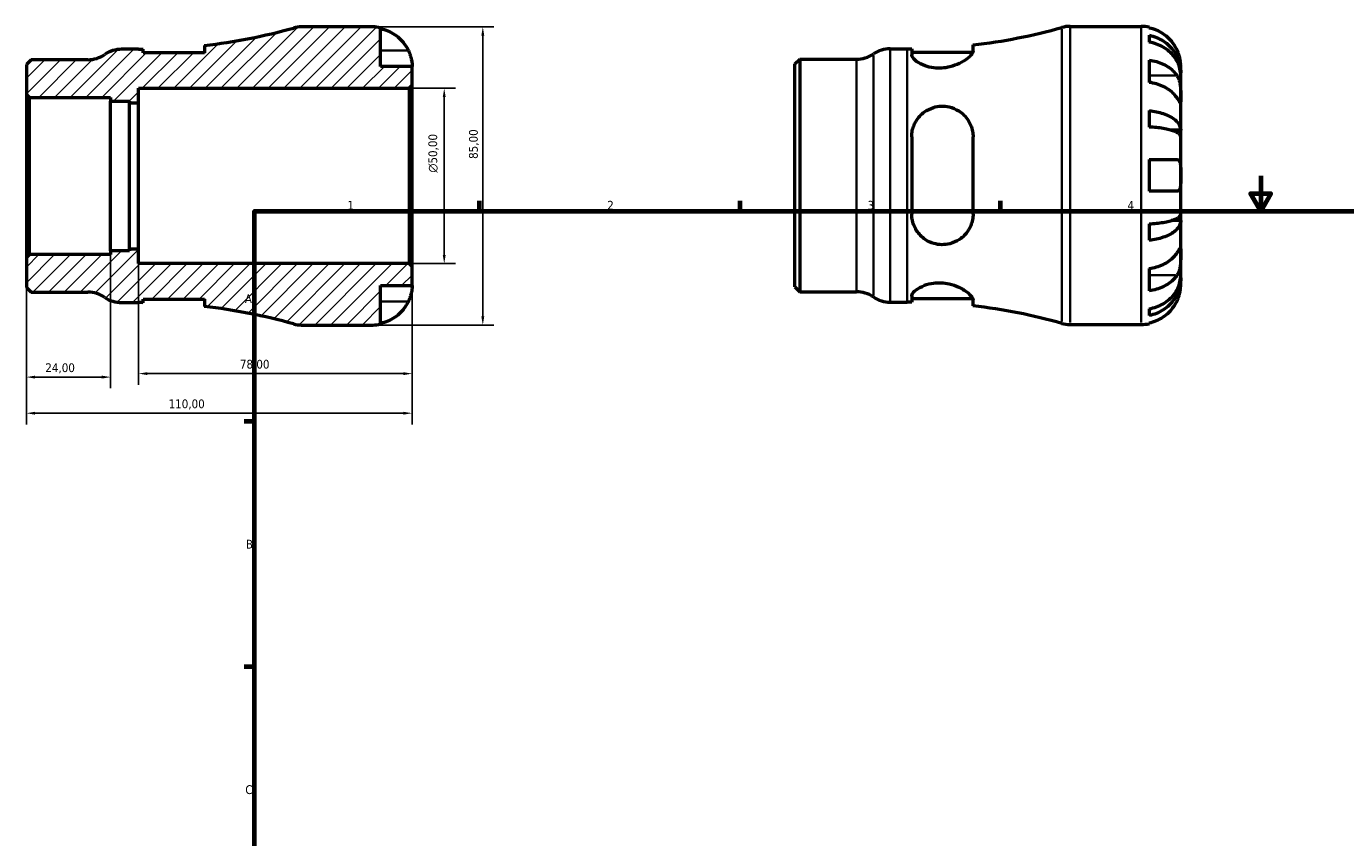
# Model space of a CAD drawing. Header units: millimetres. Extents: x -55 to 665, y 0 to 475.
# Tile 2 of 3: x -55 to 321, y 231 to 463. Entities that reach past the tile are written whole.
import ezdxf

# ---------------------------------------------------------------- set-up
doc = ezdxf.new("R2010")
doc.units = ezdxf.units.MM
for name, color, linetype, lineweight in [('Border (ISO)', 7, 'Continuous', 70), ('Dimension (ISO)', 7, 'Continuous', 25), ('Hatch (ISO)', 7, 'Continuous', 18), ('Visible (ISO)', 7, 'Continuous', 50), ('Visible Narrow (ISO)', 7, 'Continuous', 35)]:
    doc.layers.add(name, color=color, linetype=linetype, lineweight=lineweight)
doc.styles.add('Note Text (ISO)', font='tahoma.ttf')
doc.dimstyles.new('Default (ISO)', dxfattribs={"dimtxt": 2.5, "dimasz": 2.5, "dimexe": 3.175, "dimexo": 0, "dimgap": 0.762, "dimtad": 1, "dimrnd": 1e-08, "dimzin": 0, "dimtxsty": 'Note Text (ISO)', "dimcen": 0.09, "dimdle": 10, "dimclrd": 256, "dimclre": 256, "dimclrt": 232, "dimazin": 0, "dimtfac": 1.40208, "dimtmove": 0, "dimatfit": 3, "dimfxl": 1, "dimtolj": 1, "dimtzin": 0, "dimlwd": -1, "dimlwe": -1, "dimarcsym": 0})

# ---------------------------------------------------------------- blocks, each defined once
blk = doc.blocks.new('Borders Default Border')
at = {"layer": 'Border (ISO)'}
for p, q in [((74.25, 410), (74.25, 412.9)), ((148.5, 410), (148.5, 412.9)), ((222.75, 410), (222.75, 412.9)), ((10, 350), (7.1, 350)), ((10, 280), (7.1, 280))]:
    blk.add_line(p, q, dxfattribs=at)
at = {"layer": 'Border (ISO)', "flags": 128}
for points in [[(297, 420), (297, 410), (294.11, 415), (299.89, 415), (297, 410)], [(10, 10), (10, 410), (584, 410), (584, 10), (10, 10)]]:
    blk.add_lwpolyline(points, dxfattribs=at)
at = {"layer": 'Border (ISO)', "color": 232, "true_color": 0xca0064, "char_height": 2.5, "attachment_point": 7, "style": 'Note Text (ISO)'}
for s, insert in [('1', (36.56, 410.4)), ('2', (110.62, 410.4)), ('3', (184.85, 410.35)), ('4', (259, 410.4)), ('A', (7.29, 383.75)), ('B', (7.59, 313.75)), ('C', (7.43, 243.71))]:
    blk.add_mtext(s, dxfattribs=dict(at, insert=insert))
blk = doc.blocks.new('*D7')
at = {"layer": 'Defpoints', "color": 0, "transparency": 16777216}
for p in [(-55, 396.73), (55, 394.15), (-55, 352.35)]:
    blk.add_point(p, dxfattribs=at)
at = {"layer": 'Dimension (ISO)', "transparency": 16777216}
for p, q in [((-55, 396.73), (-55, 349.17)), ((55, 394.15), (55, 349.17)), ((52.5, 352.35), (-52.5, 352.35))]:
    blk.add_line(p, q, dxfattribs=at)
for points in [[(-52.5, 352.76), (-52.5, 351.93), (-55, 352.35)], [(52.5, 352.76), (52.5, 351.93), (55, 352.35)]]:
    blk.add_solid(points, dxfattribs=at)
at = {"layer": 'Dimension (ISO)', "color": 232, "true_color": 0xca0064, "transparency": 16777216, "insert": (-14.46, 356.28), "char_height": 2.5, "attachment_point": 1, "style": 'Note Text (ISO)'}
blk.add_mtext('\\A1;110,00', dxfattribs=at)
blk = doc.blocks.new('*D8')
at = {"layer": 'Defpoints', "color": 0, "transparency": 16777216}
for p in [(43.75, 462.5), (75.15, 462.5), (43.75, 377.5)]:
    blk.add_point(p, dxfattribs=at)
at = {"layer": 'Dimension (ISO)', "transparency": 16777216}
for p, q in [((43.75, 462.5), (78.33, 462.5)), ((75.15, 380), (75.15, 460)), ((43.75, 377.5), (78.33, 377.5))]:
    blk.add_line(p, q, dxfattribs=at)
for points in [[(74.73, 460), (75.57, 460), (75.15, 462.5)], [(74.73, 380), (75.57, 380), (75.15, 377.5)]]:
    blk.add_solid(points, dxfattribs=at)
at = {"layer": 'Dimension (ISO)', "color": 232, "true_color": 0xca0064, "transparency": 16777216, "insert": (71.21, 424.86), "char_height": 2.5, "attachment_point": 1, "rotation": 90, "style": 'Note Text (ISO)'}
blk.add_mtext('\\A1;85,00', dxfattribs=at)
blk = doc.blocks.new('*D9')
at = {"layer": 'Defpoints', "color": 0, "transparency": 16777216}
for p in [(54.15, 445), (64.15, 445), (54.15, 395)]:
    blk.add_point(p, dxfattribs=at)
at = {"layer": 'Dimension (ISO)', "transparency": 16777216}
for p, q in [((54.15, 445), (67.32, 445)), ((64.15, 397.5), (64.15, 442.5)), ((54.15, 395), (67.32, 395))]:
    blk.add_line(p, q, dxfattribs=at)
for points in [[(63.73, 442.5), (64.57, 442.5), (64.15, 445)], [(63.73, 397.5), (64.57, 397.5), (64.15, 395)]]:
    blk.add_solid(points, dxfattribs=at)
at = {"layer": 'Dimension (ISO)', "color": 232, "true_color": 0xca0064, "transparency": 16777216, "insert": (59.63, 420.94), "char_height": 2.5, "attachment_point": 1, "rotation": 90, "style": 'Note Text (ISO)'}
blk.add_mtext('\\A1;\\fAIGDT|b0|i0;\\H2.5000;\\ln\\fTahoma|b0|i0;\\H2.5000;50,00', dxfattribs=at)
blk = doc.blocks.new('*D10')
at = {"layer": 'Defpoints', "color": 0, "transparency": 16777216}
for p in [(-23, 399.17), (55, 394.15), (-23, 363.64)]:
    blk.add_point(p, dxfattribs=at)
at = {"layer": 'Dimension (ISO)', "transparency": 16777216}
for p, q in [((-23, 399.17), (-23, 360.46)), ((55, 394.15), (55, 360.46)), ((52.5, 363.64), (-20.5, 363.64))]:
    blk.add_line(p, q, dxfattribs=at)
for points in [[(-20.5, 364.05), (-20.5, 363.22), (-23, 363.64)], [(52.5, 364.05), (52.5, 363.22), (55, 363.64)]]:
    blk.add_solid(points, dxfattribs=at)
at = {"layer": 'Dimension (ISO)', "color": 232, "true_color": 0xca0064, "transparency": 16777216, "insert": (5.88, 367.58), "char_height": 2.5, "attachment_point": 1, "style": 'Note Text (ISO)'}
blk.add_mtext('\\A1;78,00', dxfattribs=at)
blk = doc.blocks.new('*D11')
at = {"layer": 'Defpoints', "color": 0, "transparency": 16777216}
for p in [(-55, 396.73), (-31, 398.7), (-55, 362.64)]:
    blk.add_point(p, dxfattribs=at)
at = {"layer": 'Dimension (ISO)', "transparency": 16777216}
for p, q in [((-55, 396.73), (-55, 359.47)), ((-31, 398.7), (-31, 359.47)), ((-33.5, 362.64), (-52.5, 362.64))]:
    blk.add_line(p, q, dxfattribs=at)
for points in [[(-52.5, 363.06), (-52.5, 362.23), (-55, 362.64)], [(-33.5, 363.06), (-33.5, 362.23), (-31, 362.64)]]:
    blk.add_solid(points, dxfattribs=at)
at = {"layer": 'Dimension (ISO)', "color": 232, "true_color": 0xca0064, "transparency": 16777216, "insert": (-49.61, 366.58), "char_height": 2.5, "attachment_point": 1, "style": 'Note Text (ISO)'}
blk.add_mtext('\\A1;24,00', dxfattribs=at)

msp = doc.modelspace()

# ---------------------------------------------------------------- hatches: boundary and pattern name
at = {"layer": 'Hatch (ISO)'}
h = msp.add_hatch(dxfattribs=at)
h.set_pattern_fill('ANSI31', color=256, scale=25.4, style=0)
h.set_pattern_definition([(45, (0, 0), (-2.245064, 2.245064), [])])
edge = h.paths.add_edge_path()
edge.add_ellipse((23.421, 386), major_axis=(-2.291, -8.185), ratio=1, start_angle=0, end_angle=15.6386)
edge.add_line((23.421, 377.5), (43.749, 377.5))
edge.add_ellipse((43.749, 388.75), major_axis=(0, -11.25), ratio=1, start_angle=0, end_angle=11.53696)
edge.add_line((45.999, 377.727), (45.999, 388.75))
edge.add_line((45.999, 388.75), (54.999, 388.75))
edge.add_line((54.999, 388.75), (54.999, 394.15))
edge.add_line((54.999, 394.15), (54.149, 395))
edge.add_line((54.149, 395), (-23.001, 395))
edge.add_line((-23.001, 395), (-23.001, 399.167))
edge.add_line((-23.001, 399.167), (-25.641, 399.167))
edge.add_line((-25.641, 399.167), (-25.641, 398.699))
edge.add_line((-25.641, 398.699), (-31.001, 398.699))
edge.add_line((-31.001, 398.699), (-31.001, 397.577))
edge.add_line((-31.001, 397.577), (-54.151, 397.577))
edge.add_line((-54.151, 397.577), (-55.001, 396.728))
edge.add_line((-55.001, 396.728), (-55.001, 388.195))
edge.add_line((-55.001, 388.195), (-53.656, 386.85))
edge.add_line((-53.656, 386.85), (-37.461, 386.85))
edge.add_ellipse((-37.461, 378.35), major_axis=(0, 8.5), ratio=1, start_angle=325.58849, end_angle=360, ccw=False)
edge.add_ellipse((-27.854, 392.375), major_axis=(-4.804, -7.013), ratio=1, start_angle=0, end_angle=34.41151)
edge.add_line((-27.854, 383.875), (-23.001, 383.875))
edge.add_ellipse((-23.001, 220.165), major_axis=(0, 163.71), ratio=1, start_angle=359.55453, end_angle=360, ccw=False)
edge.add_line((-21.729, 383.87), (-21.729, 384.875))
edge.add_line((-21.729, 384.875), (-4.229, 384.875))
edge.add_line((-4.229, 384.875), (-4.229, 382.795))
edge.add_ellipse((-23.001, 220.165), major_axis=(18.773, 162.63), ratio=1, start_angle=350.94607, end_angle=360, ccw=False)
edge = h.paths.add_edge_path()
edge.add_ellipse((23.421, 454), major_axis=(0, 8.5), ratio=1, start_angle=0, end_angle=15.6386)
edge.add_ellipse((-23.001, 619.835), major_axis=(44.131, -157.649), ratio=1, start_angle=350.94607, end_angle=360, ccw=False)
edge.add_line((-4.229, 457.205), (-4.229, 455.125))
edge.add_line((-4.229, 455.125), (-21.729, 455.125))
edge.add_line((-21.729, 455.125), (-21.729, 456.13))
edge.add_ellipse((-23.001, 619.835), major_axis=(1.273, -163.705), ratio=1, start_angle=359.55453, end_angle=360, ccw=False)
edge.add_line((-23.001, 456.125), (-27.854, 456.125))
edge.add_ellipse((-27.854, 447.625), major_axis=(0, 8.5), ratio=1, start_angle=0, end_angle=34.41151)
edge.add_ellipse((-37.461, 461.65), major_axis=(4.804, -7.012), ratio=1, start_angle=325.58849, end_angle=360, ccw=False)
edge.add_line((-37.461, 453.15), (-53.656, 453.15))
edge.add_line((-53.656, 453.15), (-55.001, 451.805))
edge.add_line((-55.001, 451.805), (-55.001, 443.272))
edge.add_line((-55.001, 443.272), (-54.151, 442.422))
edge.add_line((-54.151, 442.422), (-31.001, 442.422))
edge.add_line((-31.001, 442.422), (-31.001, 441.301))
edge.add_line((-31.001, 441.301), (-25.641, 441.301))
edge.add_line((-25.641, 441.301), (-25.641, 440.833))
edge.add_line((-25.641, 440.833), (-23.001, 440.833))
edge.add_line((-23.001, 440.833), (-23.001, 445))
edge.add_line((-23.001, 445), (54.149, 445))
edge.add_line((54.149, 445), (54.999, 445.85))
edge.add_line((54.999, 445.85), (54.999, 451.25))
edge.add_line((54.999, 451.25), (45.999, 451.25))
edge.add_line((45.999, 451.25), (45.999, 462.273))
edge.add_ellipse((43.749, 451.25), major_axis=(2.25, 11.023), ratio=1, start_angle=0, end_angle=11.53696)
edge.add_line((43.749, 462.5), (23.421, 462.5))

# ---------------------------------------------------------------- linework, layer by layer
at = {"layer": 'Visible (ISO)'}
for p, q in [((43.749, 462.5), (23.421, 462.5)), ((45.999, 451.25), (45.999, 462.273)), ((242.597, 462.655), (262.925, 462.655)), ((265.175, 462.428), (265.175, 462.187)), ((265.175, 460.111), (265.175, 458.167)), ((-23.001, 456.125), (-27.854, 456.125)), ((-21.729, 455.125), (-21.729, 456.13)), ((-4.229, 457.205), (-4.229, 455.125)), ((191.323, 456.28), (196.175, 456.28)), ((197.448, 456.285), (197.448, 454.57)), ((197.448, 455.28), (214.86, 455.28)), ((214.948, 455.697), (214.948, 457.36)), ((-53.656, 453.15), (-55.001, 451.805)), ((-55.001, 451.805), (-55.001, 443.272)), ((-37.461, 453.15), (-53.656, 453.15)), ((-4.229, 455.125), (-21.729, 455.125)), ((164.175, 451.96), (165.52, 453.305)), ((164.175, 388.35), (164.175, 451.96)), ((165.52, 453.305), (181.716, 453.305)), ((165.52, 453.305), (165.52, 387.005)), ((265.175, 453.058), (265.175, 446.694)), ((54.999, 451.25), (45.999, 451.25)), ((54.999, 445.85), (54.999, 451.25)), ((274.175, 449.394), (274.14, 449.394)), ((274.175, 449.394), (274.175, 451.405)), ((274.175, 448.629), (274.175, 449.394)), ((274.175, 442.252), (274.175, 448.629)), ((-23.001, 440.833), (-23.001, 445)), ((-23.001, 445), (54.149, 445)), ((54.149, 445), (54.999, 445.85)), ((54.149, 445), (54.149, 395)), ((54.999, 394.15), (54.999, 445.85)), ((-55.001, 443.272), (-54.151, 442.422)), ((-55.001, 443.272), (-55.001, 396.728)), ((-54.151, 442.422), (-31.001, 442.422)), ((-54.151, 397.577), (-54.151, 442.422)), ((-31.001, 442.422), (-31.001, 441.301)), ((-31.001, 441.301), (-25.641, 441.301)), ((-31.001, 398.699), (-31.001, 441.301)), ((-25.641, 441.301), (-25.641, 440.833)), ((-25.641, 440.833), (-23.001, 440.833)), ((-25.641, 399.167), (-25.641, 440.833)), ((-23.001, 399.167), (-23.001, 440.833)), ((274.175, 433.032), (274.175, 442.252)), ((265.175, 438.65), (265.175, 433.955)), ((274.175, 433.032), (271.446, 433.032)), ((274.175, 431.184), (274.175, 433.032)), ((197.448, 431.155), (197.448, 409.155)), ((214.948, 409.155), (214.948, 431.155)), ((274.175, 420.155), (274.175, 431.184)), ((265.175, 424.655), (265.175, 415.655)), ((274.175, 409.126), (274.175, 420.155)), ((265.175, 406.354), (265.175, 401.66)), ((274.175, 407.278), (271.446, 407.278)), ((274.175, 407.278), (274.175, 409.126)), ((274.175, 398.058), (274.175, 407.278)), ((-23.001, 399.167), (-25.641, 399.167)), ((-25.641, 399.167), (-25.641, 398.699)), ((-23.001, 395), (-23.001, 399.167)), ((-54.151, 397.577), (-55.001, 396.728)), ((-55.001, 396.728), (-55.001, 388.195)), ((-31.001, 397.577), (-54.151, 397.577)), ((-25.641, 398.699), (-31.001, 398.699)), ((-31.001, 398.699), (-31.001, 397.577)), ((54.149, 395), (-23.001, 395)), ((54.999, 394.15), (54.149, 395)), ((274.175, 391.681), (274.175, 398.058)), ((54.999, 388.75), (54.999, 394.15)), ((265.175, 393.615), (265.175, 387.251)), ((274.175, 390.916), (274.175, 391.681)), ((-55.001, 388.195), (-53.656, 386.85)), ((45.999, 377.727), (45.999, 388.75)), ((45.999, 388.75), (54.999, 388.75)), ((164.175, 388.35), (165.52, 387.005)), ((274.175, 390.916), (274.14, 390.916)), ((274.175, 388.905), (274.175, 390.916)), ((-53.656, 386.85), (-37.461, 386.85)), ((-27.854, 383.875), (-23.001, 383.875)), ((-21.729, 383.87), (-21.729, 384.875)), ((-21.729, 384.875), (-4.229, 384.875)), ((-4.229, 384.875), (-4.229, 382.795)), ((165.52, 387.005), (181.716, 387.005)), ((191.323, 384.03), (196.175, 384.03)), ((197.448, 385.74), (197.448, 384.025)), ((197.448, 385.03), (214.86, 385.03)), ((214.948, 382.95), (214.948, 384.613)), ((265.175, 382.143), (265.175, 380.198)), ((23.421, 377.5), (43.749, 377.5)), ((242.597, 377.655), (262.925, 377.655)), ((265.175, 378.122), (265.175, 377.882))]:
    msp.add_line(p, q, dxfattribs=at)
for centre, radius, start, end in [((-23.001, 619.835), 163.71, 276.58467, 285.6386), ((23.421, 454), 8.5, 90, 105.6386), ((43.749, 451.25), 11.25, 78.46304, 90), ((196.175, 619.99), 163.71, 276.58467, 285.6386), ((242.597, 454.155), 8.5, 90, 105.6386), ((262.925, 451.405), 11.25, 78.46304, 90), ((-27.854, 447.625), 8.5, 90, 124.41151), ((-23.001, 619.835), 163.71, 270, 270.44547), ((191.323, 447.78), 8.5, 90, 124.41151), ((196.175, 619.99), 163.71, 270, 270.44547), ((-37.461, 461.65), 8.5, 270, 304.41151), ((181.716, 461.805), 8.5, 270, 304.41151), ((-37.461, 378.35), 8.5, 55.58849, 90), ((-27.854, 392.375), 8.5, 235.58849, 270), ((-23.001, 220.165), 163.71, 89.55453, 90), ((181.716, 378.505), 8.5, 55.58849, 90), ((191.323, 392.53), 8.5, 235.58849, 270), ((196.175, 220.32), 163.71, 89.55453, 90), ((-23.001, 220.165), 163.71, 74.3614, 83.41533), ((196.175, 220.32), 163.71, 74.3614, 83.41533), ((23.421, 386), 8.5, 254.3614, 270), ((43.749, 388.75), 11.25, 270, 281.53696), ((242.597, 386.155), 8.5, 254.3614, 270), ((262.925, 388.905), 11.25, 270, 281.53696)]:
    msp.add_arc(centre, radius, start, end, dxfattribs=at)
for points, knots in [([(45.999, 462.033), (46.718, 461.885), (47.421, 461.663), (48.685, 461.138), (49.359, 460.783), (50.617, 459.939), (51.201, 459.45), (52.184, 458.463), (52.673, 457.875), (53.416, 456.759), (53.699, 456.25), (53.932, 455.75)], [0.21343841, 0.21343841, 0.21343841, 0.21343841, 0.41559978, 0.41559978, 0.62400044, 0.62400044, 0.8324011, 0.8324011, 1.04178819, 1.04178819, 1.20124236, 1.20124236, 1.20124236, 1.20124236]), ([(273.108, 455.905), (272.875, 456.405), (272.592, 456.913), (271.85, 458.03), (271.361, 458.618), (270.378, 459.605), (269.794, 460.094), (268.536, 460.938), (267.861, 461.292), (266.598, 461.818), (265.895, 462.04), (265.175, 462.187)], [5.50227189, 5.50227189, 5.50227189, 5.50227189, 5.66172607, 5.66172607, 5.87111315, 5.87111315, 6.07951382, 6.07951382, 6.28791448, 6.28791448, 6.49007585, 6.49007585, 6.49007585, 6.49007585]), ([(265.175, 460.111), (265.896, 459.968), (266.601, 459.753), (267.866, 459.245), (268.54, 458.902), (269.799, 458.087), (270.383, 457.614), (271.365, 456.661), (271.854, 456.092), (272.696, 454.869), (273.05, 454.214), (273.582, 452.966), (273.81, 452.257), (274.106, 450.81), (274.175, 450.071), (274.175, 449.394)], [0.2134337, 0.2134337, 0.2134337, 0.2134337, 0.41601, 0.41601, 0.6243485, 0.6243485, 0.832687, 0.832687, 1.0415719, 1.0415719, 1.2504568, 1.2504568, 1.4601279, 1.4601279, 1.6697991, 1.6697991, 1.6697991, 1.6697991]), ([(53.932, 455.75), (54.004, 455.595), (54.073, 455.439), (54.248, 455.018), (54.348, 454.755), (54.534, 454.203), (54.618, 453.919), (54.792, 453.232), (54.862, 452.853), (54.963, 452.129), (54.983, 451.815), (55.001, 451.368), (54.999, 451.25), (54.999, 451.25)], [-0.71968867, -0.71968867, -0.71968867, -0.71968867, -0.66913349, -0.66913349, -0.58448293, -0.58448293, -0.49008499, -0.49008499, -0.34765985, -0.34765985, -0.17827673, -0.17827673, 0, 0, 0, 0]), ([(214.948, 455.697), (214.948, 455.526), (214.896, 455.338), (214.571, 454.678), (214.109, 454.152), (212.834, 453.102), (212.035, 452.579), (210.27, 451.712), (209.334, 451.355), (207.57, 450.923), (206.792, 450.801), (205.244, 450.713), (204.499, 450.741), (202.878, 450.947), (202.042, 451.157), (200.307, 451.78), (199.481, 452.229), (198.202, 453.163), (197.76, 453.649), (197.487, 454.256), (197.448, 454.418), (197.448, 454.57)], [-3.1131111, -3.1131111, -3.1131111, -3.1131111, -2.9392743, -2.9392743, -2.5527393, -2.5527393, -2.1845878, -2.1845878, -1.8607862, -1.8607862, -1.6217922, -1.6217922, -1.3939223, -1.3939223, -1.1099764, -1.1099764, -0.7356571, -0.7356571, -0.3489076, -0.3489076, -0.1983158, -0.1983158, -0.1983158, -0.1983158]), ([(274.175, 448.629), (274.175, 449.231), (274.106, 449.889), (273.81, 451.177), (273.582, 451.807), (273.05, 452.918), (272.696, 453.501), (271.854, 454.59), (271.365, 455.096), (270.383, 455.944), (269.799, 456.365), (268.54, 457.091), (267.866, 457.396), (266.601, 457.848), (265.896, 458.04), (265.175, 458.167)], [5.0161165, 5.0161165, 5.0161165, 5.0161165, 5.2257877, 5.2257877, 5.4354588, 5.4354588, 5.6443437, 5.6443437, 5.8532286, 5.8532286, 6.0615671, 6.0615671, 6.2699056, 6.2699056, 6.472482, 6.472482, 6.472482, 6.472482]), ([(274.175, 451.405), (274.175, 451.405), (274.176, 451.459), (274.171, 451.681), (274.166, 451.86), (274.124, 452.404), (274.077, 452.803), (273.924, 453.57), (273.845, 453.896), (273.667, 454.495), (273.578, 454.76), (273.372, 455.307), (273.255, 455.586), (273.121, 455.876), (273.115, 455.891), (273.108, 455.905)], [-3.12621297, -3.12621297, -3.12621297, -3.12621297, -3.00592131, -3.00592131, -2.87295675, -2.87295675, -2.69789372, -2.69789372, -2.58338701, -2.58338701, -2.49547573, -2.49547573, -2.40310236, -2.40310236, -2.39831682, -2.39831682, -2.39831682, -2.39831682]), ([(265.175, 453.058), (265.895, 452.954), (266.598, 452.797), (267.861, 452.426), (268.536, 452.175), (269.794, 451.578), (270.378, 451.232), (271.361, 450.535), (271.85, 450.118), (272.592, 449.329), (272.875, 448.97), (273.108, 448.616)], [0.21343841, 0.21343841, 0.21343841, 0.21343841, 0.41559978, 0.41559978, 0.62400044, 0.62400044, 0.8324011, 0.8324011, 1.04178819, 1.04178819, 1.20124236, 1.20124236, 1.20124236, 1.20124236]), ([(273.108, 448.616), (273.167, 448.527), (273.224, 448.433), (273.4, 448.116), (273.51, 447.876), (273.709, 447.342), (273.796, 447.048), (273.97, 446.301), (274.039, 445.841), (274.139, 444.809), (274.16, 444.248), (274.177, 443.173), (274.175, 442.673), (274.175, 442.252)], [-0.72474413, -0.72474413, -0.72474413, -0.72474413, -0.68292689, -0.68292689, -0.58946764, -0.58946764, -0.49014387, -0.49014387, -0.34933517, -0.34933517, -0.17856496, -0.17856496, 0, 0, 0, 0]), ([(273.108, 442.252), (272.875, 442.606), (272.592, 442.965), (271.85, 443.754), (271.361, 444.171), (270.378, 444.868), (269.794, 445.214), (268.536, 445.811), (267.861, 446.062), (266.598, 446.433), (265.895, 446.59), (265.175, 446.694)], [5.50227189, 5.50227189, 5.50227189, 5.50227189, 5.66172607, 5.66172607, 5.87111315, 5.87111315, 6.07951382, 6.07951382, 6.28791448, 6.28791448, 6.49007585, 6.49007585, 6.49007585, 6.49007585]), ([(274.175, 442.252), (274.175, 442.011), (274.175, 441.798), (274.173, 441.424), (274.171, 441.27), (274.149, 441.004), (274.125, 440.93), (274.025, 440.938), (273.952, 441.014), (273.774, 441.253), (273.686, 441.381), (273.482, 441.684), (273.369, 441.855), (273.2, 442.112), (273.155, 442.181), (273.108, 442.252)], [0, 0, 0, 0, 0.10230486, 0.10230486, 0.2116531, 0.2116531, 0.35868741, 0.35868741, 0.49861539, 0.49861539, 0.59613895, 0.59613895, 0.69034298, 0.69034298, 0.72355027, 0.72355027, 0.72355027, 0.72355027]), ([(197.448, 431.155), (197.448, 431.595), (197.481, 432.032), (197.719, 433.602), (198.112, 434.686), (199.308, 436.678), (200.131, 437.577), (201.876, 438.819), (202.72, 439.24), (204.354, 439.742), (205.102, 439.869), (206.645, 439.929), (207.418, 439.853), (209.161, 439.451), (210.085, 439.054), (211.968, 437.852), (212.858, 436.962), (214.158, 434.965), (214.599, 433.874), (214.901, 432.199), (214.948, 431.68), (214.948, 431.155)], [-3.0814077, -3.0814077, -3.0814077, -3.0814077, -2.9424311, -2.9424311, -2.5762769, -2.5762769, -2.1919346, -2.1919346, -1.9020331, -1.9020331, -1.6729158, -1.6729158, -1.4367081, -1.4367081, -1.1210144, -1.1210144, -0.71379, -0.71379, -0.3348709, -0.3348709, -0.1692418, -0.1692418, -0.1692418, -0.1692418]), ([(265.175, 438.65), (265.896, 438.575), (266.601, 438.462), (267.866, 438.196), (268.54, 438.016), (269.799, 437.588), (270.383, 437.341), (271.365, 436.841), (271.854, 436.543), (272.696, 435.902), (273.05, 435.558), (273.582, 434.904), (273.81, 434.533), (274.106, 433.774), (274.175, 433.386), (274.175, 433.032)], [0.2134337, 0.2134337, 0.2134337, 0.2134337, 0.41601, 0.41601, 0.6243485, 0.6243485, 0.832687, 0.832687, 1.0415719, 1.0415719, 1.2504568, 1.2504568, 1.4601279, 1.4601279, 1.6697991, 1.6697991, 1.6697991, 1.6697991]), ([(274.175, 431.184), (274.175, 431.359), (274.106, 431.55), (273.81, 431.924), (273.582, 432.107), (273.05, 432.43), (272.696, 432.6), (271.854, 432.916), (271.365, 433.063), (270.383, 433.31), (269.799, 433.432), (268.54, 433.643), (267.866, 433.731), (266.601, 433.863), (265.896, 433.919), (265.175, 433.955)], [5.0161165, 5.0161165, 5.0161165, 5.0161165, 5.2257877, 5.2257877, 5.4354588, 5.4354588, 5.6443437, 5.6443437, 5.8532286, 5.8532286, 6.0615671, 6.0615671, 6.2699056, 6.2699056, 6.472482, 6.472482, 6.472482, 6.472482]), ([(265.175, 424.655), (265.895, 424.655), (266.598, 424.655), (267.861, 424.655), (268.536, 424.655), (269.794, 424.655), (270.378, 424.655), (271.361, 424.655), (271.85, 424.655), (272.592, 424.655), (272.875, 424.655), (273.108, 424.655)], [0.21343841, 0.21343841, 0.21343841, 0.21343841, 0.41559978, 0.41559978, 0.62400044, 0.62400044, 0.8324011, 0.8324011, 1.04178819, 1.04178819, 1.20124236, 1.20124236, 1.20124236, 1.20124236]), ([(273.108, 424.655), (273.18, 424.655), (273.249, 424.647), (273.425, 424.603), (273.524, 424.552), (273.711, 424.392), (273.794, 424.277), (273.968, 423.914), (274.039, 423.631), (274.14, 422.885), (274.16, 422.409), (274.177, 421.338), (274.175, 420.749), (274.175, 420.155)], [-0.71968867, -0.71968867, -0.71968867, -0.71968867, -0.66913349, -0.66913349, -0.58448293, -0.58448293, -0.49008499, -0.49008499, -0.34765985, -0.34765985, -0.17827673, -0.17827673, 0, 0, 0, 0]), ([(274.175, 420.155), (274.175, 419.754), (274.176, 419.355), (274.171, 418.541), (274.166, 418.134), (274.124, 417.269), (274.077, 416.845), (273.924, 416.29), (273.845, 416.112), (273.667, 415.872), (273.578, 415.795), (273.372, 415.686), (273.255, 415.658), (273.121, 415.655), (273.115, 415.655), (273.108, 415.655)], [-3.12621297, -3.12621297, -3.12621297, -3.12621297, -3.00592131, -3.00592131, -2.87295675, -2.87295675, -2.69789372, -2.69789372, -2.58338701, -2.58338701, -2.49547573, -2.49547573, -2.40310236, -2.40310236, -2.39831682, -2.39831682, -2.39831682, -2.39831682]), ([(273.108, 415.655), (272.875, 415.655), (272.592, 415.655), (271.85, 415.655), (271.361, 415.655), (270.378, 415.655), (269.794, 415.655), (268.536, 415.655), (267.861, 415.655), (266.598, 415.655), (265.895, 415.655), (265.175, 415.655)], [5.50227189, 5.50227189, 5.50227189, 5.50227189, 5.66172607, 5.66172607, 5.87111315, 5.87111315, 6.07951382, 6.07951382, 6.28791448, 6.28791448, 6.49007585, 6.49007585, 6.49007585, 6.49007585]), ([(214.948, 409.155), (214.948, 408.605), (214.896, 408.061), (214.571, 406.344), (214.109, 405.238), (212.834, 403.344), (212.035, 402.539), (210.27, 401.346), (209.334, 400.92), (207.57, 400.479), (206.792, 400.389), (205.244, 400.424), (204.499, 400.539), (202.878, 401.005), (202.042, 401.402), (200.307, 402.576), (199.481, 403.429), (198.202, 405.406), (197.76, 406.542), (197.487, 408.206), (197.448, 408.679), (197.448, 409.155)], [-3.1131111, -3.1131111, -3.1131111, -3.1131111, -2.9392743, -2.9392743, -2.5527393, -2.5527393, -2.1845878, -2.1845878, -1.8607862, -1.8607862, -1.6217922, -1.6217922, -1.3939223, -1.3939223, -1.1099764, -1.1099764, -0.7356571, -0.7356571, -0.3489076, -0.3489076, -0.1983158, -0.1983158, -0.1983158, -0.1983158]), ([(265.175, 406.354), (265.896, 406.391), (266.601, 406.447), (267.866, 406.578), (268.54, 406.667), (269.799, 406.878), (270.383, 407), (271.365, 407.247), (271.854, 407.394), (272.696, 407.71), (273.05, 407.88), (273.582, 408.202), (273.81, 408.386), (274.106, 408.76), (274.175, 408.951), (274.175, 409.126)], [0.2134337, 0.2134337, 0.2134337, 0.2134337, 0.41601, 0.41601, 0.6243485, 0.6243485, 0.832687, 0.832687, 1.0415719, 1.0415719, 1.2504568, 1.2504568, 1.4601279, 1.4601279, 1.6697991, 1.6697991, 1.6697991, 1.6697991]), ([(274.175, 407.278), (274.175, 406.924), (274.106, 406.536), (273.81, 405.777), (273.582, 405.406), (273.05, 404.751), (272.696, 404.408), (271.854, 403.767), (271.365, 403.469), (270.383, 402.969), (269.799, 402.721), (268.54, 402.294), (267.866, 402.114), (266.601, 401.848), (265.896, 401.735), (265.175, 401.66)], [5.0161165, 5.0161165, 5.0161165, 5.0161165, 5.2257877, 5.2257877, 5.4354588, 5.4354588, 5.6443437, 5.6443437, 5.8532286, 5.8532286, 6.0615671, 6.0615671, 6.2699056, 6.2699056, 6.472482, 6.472482, 6.472482, 6.472482]), ([(273.108, 398.058), (273.167, 398.147), (273.224, 398.233), (273.4, 398.501), (273.51, 398.667), (273.709, 398.963), (273.796, 399.089), (273.97, 399.315), (274.039, 399.382), (274.139, 399.368), (274.16, 399.254), (274.177, 398.812), (274.175, 398.479), (274.175, 398.058)], [-0.72474413, -0.72474413, -0.72474413, -0.72474413, -0.68292689, -0.68292689, -0.58946764, -0.58946764, -0.49014387, -0.49014387, -0.34933517, -0.34933517, -0.17856496, -0.17856496, 0, 0, 0, 0]), ([(265.175, 393.615), (265.895, 393.72), (266.598, 393.877), (267.861, 394.248), (268.536, 394.499), (269.794, 395.096), (270.378, 395.442), (271.361, 396.139), (271.85, 396.555), (272.592, 397.345), (272.875, 397.704), (273.108, 398.058)], [0.21343841, 0.21343841, 0.21343841, 0.21343841, 0.41559978, 0.41559978, 0.62400044, 0.62400044, 0.8324011, 0.8324011, 1.04178819, 1.04178819, 1.20124236, 1.20124236, 1.20124236, 1.20124236]), ([(274.175, 398.058), (274.175, 397.817), (274.175, 397.549), (274.173, 396.951), (274.171, 396.619), (274.149, 395.808), (274.125, 395.322), (274.025, 394.371), (273.952, 393.915), (273.774, 393.182), (273.686, 392.896), (273.482, 392.371), (273.369, 392.132), (273.2, 391.839), (273.155, 391.765), (273.108, 391.694)], [0, 0, 0, 0, 0.10230486, 0.10230486, 0.2116531, 0.2116531, 0.35868741, 0.35868741, 0.49861539, 0.49861539, 0.59613895, 0.59613895, 0.69034298, 0.69034298, 0.72355027, 0.72355027, 0.72355027, 0.72355027]), ([(273.108, 391.694), (272.875, 391.34), (272.592, 390.981), (271.85, 390.191), (271.361, 389.775), (270.378, 389.078), (269.794, 388.732), (268.536, 388.135), (267.861, 387.884), (266.598, 387.513), (265.895, 387.356), (265.175, 387.251)], [5.50227189, 5.50227189, 5.50227189, 5.50227189, 5.66172607, 5.66172607, 5.87111315, 5.87111315, 6.07951382, 6.07951382, 6.28791448, 6.28791448, 6.49007585, 6.49007585, 6.49007585, 6.49007585]), ([(265.175, 382.143), (265.896, 382.27), (266.601, 382.462), (267.866, 382.914), (268.54, 383.219), (269.799, 383.945), (270.383, 384.366), (271.365, 385.214), (271.854, 385.72), (272.696, 386.808), (273.05, 387.391), (273.582, 388.502), (273.81, 389.133), (274.106, 390.421), (274.175, 391.079), (274.175, 391.681)], [0.2134337, 0.2134337, 0.2134337, 0.2134337, 0.41601, 0.41601, 0.6243485, 0.6243485, 0.832687, 0.832687, 1.0415719, 1.0415719, 1.2504568, 1.2504568, 1.4601279, 1.4601279, 1.6697991, 1.6697991, 1.6697991, 1.6697991]), ([(54.999, 388.75), (54.999, 388.75), (54.999, 388.696), (54.995, 388.474), (54.99, 388.295), (54.948, 387.751), (54.901, 387.352), (54.747, 386.585), (54.668, 386.259), (54.49, 385.66), (54.401, 385.395), (54.196, 384.848), (54.079, 384.569), (53.945, 384.279), (53.938, 384.264), (53.932, 384.25)], [-3.12621297, -3.12621297, -3.12621297, -3.12621297, -3.00592131, -3.00592131, -2.87295675, -2.87295675, -2.69789372, -2.69789372, -2.58338701, -2.58338701, -2.49547573, -2.49547573, -2.40310236, -2.40310236, -2.39831682, -2.39831682, -2.39831682, -2.39831682]), ([(197.448, 385.74), (197.448, 385.881), (197.481, 386.03), (197.719, 386.596), (198.112, 387.053), (199.308, 387.978), (200.131, 388.447), (201.876, 389.105), (202.72, 389.331), (204.354, 389.559), (205.102, 389.595), (206.645, 389.525), (207.418, 389.414), (209.161, 389.009), (210.085, 388.671), (211.968, 387.782), (212.858, 387.199), (214.158, 386.106), (214.599, 385.592), (214.901, 384.955), (214.948, 384.776), (214.948, 384.613)], [-3.0814077, -3.0814077, -3.0814077, -3.0814077, -2.9424311, -2.9424311, -2.5762769, -2.5762769, -2.1919346, -2.1919346, -1.9020331, -1.9020331, -1.6729158, -1.6729158, -1.4367081, -1.4367081, -1.1210144, -1.1210144, -0.71379, -0.71379, -0.3348709, -0.3348709, -0.1692418, -0.1692418, -0.1692418, -0.1692418]), ([(274.175, 390.916), (274.175, 390.239), (274.106, 389.5), (273.81, 388.053), (273.582, 387.344), (273.05, 386.096), (272.696, 385.441), (271.854, 384.217), (271.365, 383.649), (270.383, 382.696), (269.799, 382.223), (268.54, 381.408), (267.866, 381.065), (266.601, 380.557), (265.896, 380.341), (265.175, 380.198)], [5.0161165, 5.0161165, 5.0161165, 5.0161165, 5.2257877, 5.2257877, 5.4354588, 5.4354588, 5.6443437, 5.6443437, 5.8532286, 5.8532286, 6.0615671, 6.0615671, 6.2699056, 6.2699056, 6.472482, 6.472482, 6.472482, 6.472482]), ([(273.108, 384.405), (273.18, 384.56), (273.249, 384.716), (273.425, 385.137), (273.524, 385.4), (273.711, 385.952), (273.794, 386.236), (273.968, 386.923), (274.039, 387.302), (274.14, 388.026), (274.16, 388.34), (274.177, 388.787), (274.175, 388.905), (274.175, 388.905)], [-0.71968867, -0.71968867, -0.71968867, -0.71968867, -0.66913349, -0.66913349, -0.58448293, -0.58448293, -0.49008499, -0.49008499, -0.34765985, -0.34765985, -0.17827673, -0.17827673, 0, 0, 0, 0]), ([(53.932, 384.25), (53.699, 383.75), (53.416, 383.241), (52.673, 382.125), (52.184, 381.537), (51.201, 380.55), (50.617, 380.061), (49.359, 379.217), (48.685, 378.862), (47.421, 378.337), (46.718, 378.115), (45.999, 377.967)], [5.50227189, 5.50227189, 5.50227189, 5.50227189, 5.66172607, 5.66172607, 5.87111315, 5.87111315, 6.07951382, 6.07951382, 6.28791448, 6.28791448, 6.49007585, 6.49007585, 6.49007585, 6.49007585]), ([(265.175, 378.122), (265.895, 378.27), (266.598, 378.492), (267.861, 379.017), (268.536, 379.372), (269.794, 380.216), (270.378, 380.705), (271.361, 381.691), (271.85, 382.28), (272.592, 383.396), (272.875, 383.905), (273.108, 384.405)], [0.21343841, 0.21343841, 0.21343841, 0.21343841, 0.41559978, 0.41559978, 0.62400044, 0.62400044, 0.8324011, 0.8324011, 1.04178819, 1.04178819, 1.20124236, 1.20124236, 1.20124236, 1.20124236])]:
    msp.add_open_spline(points, degree=3, knots=knots, dxfattribs=at)
for points in [[(-4.316, 455.125), (-4.258, 455.274), (-4.229, 455.413), (-4.229, 455.542)], [(-4.229, 384.458), (-4.229, 384.587), (-4.258, 384.726), (-4.316, 384.875)]]:
    msp.add_open_spline(points, degree=3, dxfattribs=at)
at = {"layer": 'Visible Narrow (ISO)'}
for p, q in [((240.306, 378.489), (240.306, 461.821)), ((242.597, 462.132), (242.597, 378.178)), ((262.925, 378.178), (262.925, 462.132)), ((53.535, 455.75), (46.395, 455.75)), ((191.323, 455.835), (191.323, 384.475)), ((196.175, 384.475), (196.175, 455.835)), ((181.716, 387.413), (181.716, 452.897)), ((186.519, 385.944), (186.519, 454.366)), ((272.711, 448.616), (265.572, 448.616)), ((272.711, 391.694), (265.572, 391.694)), ((53.535, 384.25), (46.395, 384.25))]:
    msp.add_line(p, q, dxfattribs=at)

# ---------------------------------------------------------------- block references
msp.add_blockref('Borders Default Border', (0, 0))

# ---------------------------------------------------------------- dimensions: what is measured, and where the dimension line sits
at = {"layer": 'Dimension (ISO)'}
for base, p1, p2, angle, picture, middle in [((75.15, 462.5), (43.749, 377.5), (43.749, 462.5), 270, '*D8', (75.15, 429)), ((-23.001, 363.635), (54.999, 394.15), (-23.001, 399.167), 180, '*D10', (9.999, 363.635)), ((-55.001, 362.642), (-31.001, 398.699), (-55.001, 396.728), 180, '*D11', (-45.501, 362.642)), ((-55.001, 352.346), (54.999, 394.15), (-55.001, 396.728), 180, '*D7', (-9.501, 352.346))]:
    dim = msp.add_linear_dim(base=base, p1=p1, p2=p2, angle=angle, dimstyle='Default (ISO)', override={"dimdec": 2, "dimtp": 0, "dimtm": 0, "dimtdec": 2, "dimtofl": 0, "dimatfit": 1}, dxfattribs=at)
    dim.commit()
    dim.dimension.update_dxf_attribs({"geometry": picture, "text_midpoint": middle, "dimtype": 160})
dim = msp.add_linear_dim(base=(64.149, 445), p1=(54.149, 395), p2=(54.149, 445), angle=90, text='\\fAIGDT|b0|i0;\\H2.5000;\\ln\\fTahoma|b0|i0;\\H2.5000;<>', dimstyle='Default (ISO)', override={"dimdec": 2, "dimtp": 0, "dimtm": 0, "dimtdec": 2, "dimtofl": 0, "dimatfit": 1}, dxfattribs=at)
dim.commit()
dim.dimension.update_dxf_attribs({"geometry": '*D9', "text_midpoint": (64.149, 426.5), "dimtype": 160})

doc.saveas('drawing.dxf')
